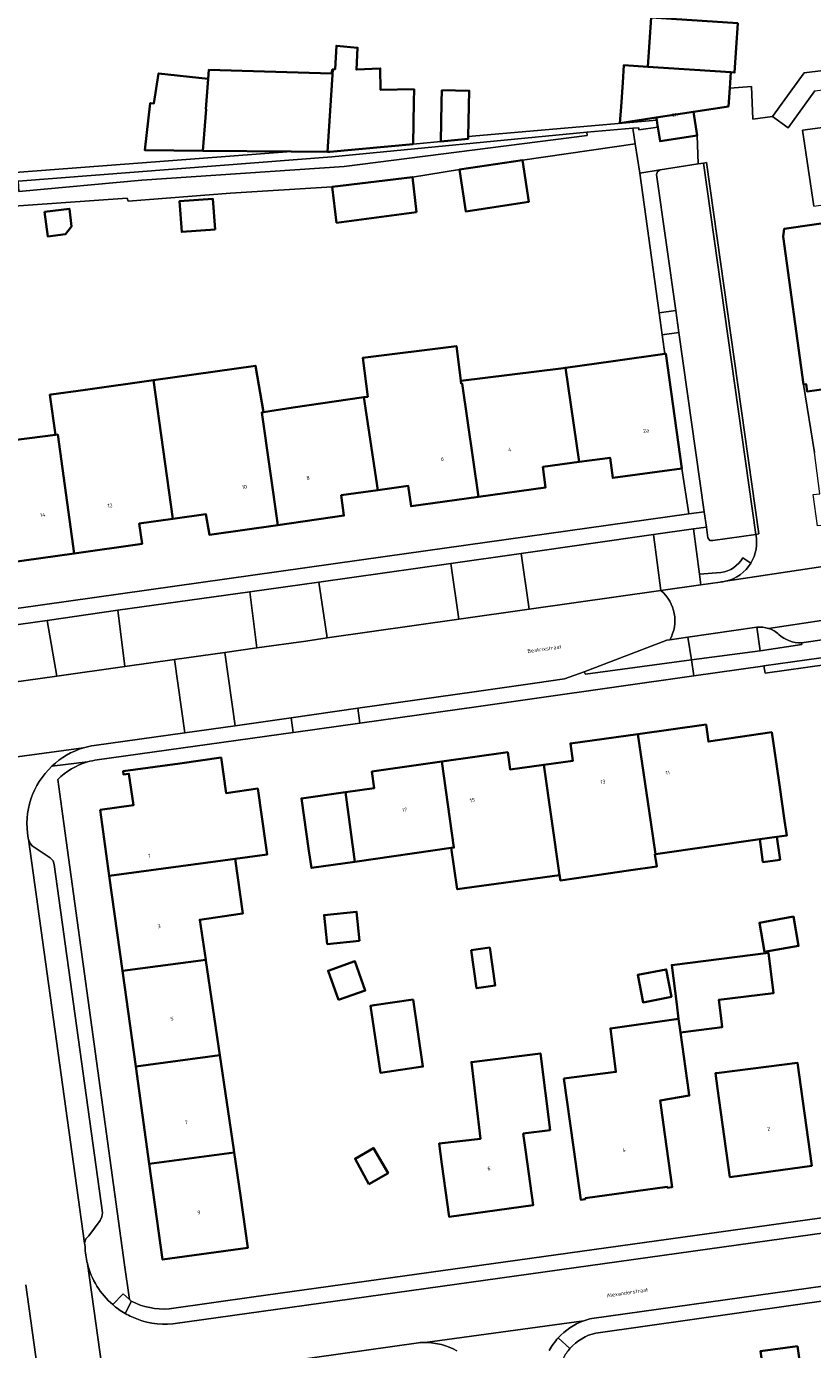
# Model space of a CAD drawing. Header units: metres. Extents: x 201541 to 204988, y 387833 to 394342.
# Tile 163 of 214: x 203410 to 203484, y 391866 to 391991. Entities that reach past the tile are written whole.
import ezdxf
from ezdxf.enums import TextEntityAlignment as Align

# ---------------------------------------------------------------- set-up
doc = ezdxf.new("R2010")
doc.units = ezdxf.units.M
doc.layers.get('Defpoints').update_dxf_attribs({"lineweight": 25})
for name, color, linetype, lineweight in [('B-WE-GR-BEPLANTING_CULTUUR_BODEMBEDEKKER-GV', 90, 'Continuous', 18), ('B-WE-GR-GROENVOORZIENING-GV', 80, 'Continuous', 18), ('B-WE-OG-BEBOUWING-GV', 7, 'Continuous', 35), ('B-WE-OG-BEBOUWING-T18', 10, 'Continuous', 18), ('B-WE-OG-TERREIN_CULTUURSCHEIDING-GV', 7, 'Continuous', 18), ('B-WE-OG-TERREIN_ERF-GV', 7, 'Continuous', 18), ('B-WE-VH-VERHARDING_ASFALT-GV', 252, 'Continuous', 18), ('B-WE-VH-VERHARDING_BETONSTRAATSTEEN-GV', 252, 'Continuous', 18), ('B-WE-VH-VERHARDING_HOUTSNIPPERS-GV', 252, 'Continuous', 18), ('B-WE-VH-VERHARDING_STRAATBAKSTEEN-GV', 252, 'Continuous', 18), ('B-WE-VH-VERHARDING_TEGEL-GV', 252, 'Continuous', 18)]:
    doc.layers.add(name, color=color, linetype=linetype, lineweight=lineweight)
doc.styles.add('NLCS-ISO-M200-T18', font='NLCS-ISO.ttf', dxfattribs={"height": 0.36})

msp = doc.modelspace()

# ---------------------------------------------------------------- linework, layer by layer
at = {"layer": 'B-WE-GR-BEPLANTING_CULTUUR_BODEMBEDEKKER-GV'}
for points in [[(203469.72, 391977.094), (203469.811, 391977.376), (203470.056, 391977.547), (203468.15, 391977.245), (203469.959, 391964.066), (203471.53, 391964.282)], [(203470.488, 391960.21), (203470.574, 391960.222), (203472.099, 391949.382), (203472.749, 391945.111), (203474.208, 391945.316), (203471.822, 391962.208), (203470.244, 391961.985)], [(203457.722, 391936.128), (203470.112, 391937.877), (203469.436, 391943.158), (203456.945, 391941.388)], [(203438.685, 391933.427), (203451.069, 391935.17), (203450.321, 391940.423), (203437.884, 391938.677)], [(203424.284, 391931.376), (203429.036, 391932.054), (203432.04, 391932.482), (203431.379, 391937.75), (203418.949, 391936.031), (203419.619, 391930.711)], [(203413.2, 391929.81), (203412.304, 391935.071), (203399.863, 391933.317), (203400.568, 391928.038)], [(203462.9, 391930.228), (203463.004, 391929.991), (203473.021, 391931.356), (203472.665, 391933.481), (203470.954, 391933.229), (203470.67, 391933.208)]]:
    msp.add_lwpolyline(points, close=True, dxfattribs=at)
for points in [[(203480.27, 391934.309, 0.1067036), (203479.159, 391934.418)], [(203481.237, 391933.752, 0.1066055), (203480.27, 391934.309)], [(203483.374, 391932.948, -0.1911531), (203481.237, 391933.752)]]:
    msp.add_lwpolyline(points, format="xyb", dxfattribs=at)
for points in [[(203479.159, 391934.418), (203479.483, 391932.208)], [(203479.483, 391932.208), (203483.402, 391932.803), (203483.374, 391932.948)]]:
    msp.add_lwpolyline(points, dxfattribs=at)
at = {"layer": 'B-WE-GR-GROENVOORZIENING-GV'}
msp.add_lwpolyline([(203435.285, 391979.266), (203400.974, 391976.661), (203381.405, 391975.24), (203381.463, 391974.742), (203400.357, 391975.781), (203408.961, 391976.444), (203409.552, 391976.49), (203439.109, 391978.769), (203463.143, 391981.087), (203467.47, 391981.492), (203468.032, 391981.523), (203468.053, 391981.307), (203469.831, 391981.577), (203469.806, 391981.729), (203469.725, 391982.224), (203451.977, 391980.679), (203451.973, 391980.482), (203451.664, 391980.452), (203449.396, 391980.235), (203446.768, 391979.983), (203438.932, 391979.233), (203438.71, 391979.235)], close=True, dxfattribs=at)
for points in [[(203477.851, 391940.966, -0.2245854), (203475.784, 391939.574)], [(203476.216, 391938.758, 0.2042783), (203478.601, 391940.466)], [(203475.722, 391938.683, 0.0330395), (203476.216, 391938.758)]]:
    msp.add_lwpolyline(points, format="xyb", dxfattribs=at)
for points in [[(203478.601, 391940.466), (203477.851, 391940.966)], [(203475.784, 391939.574), (203473.768, 391939.413)], [(203473.768, 391939.413), (203473.901, 391938.436), (203475.722, 391938.683)]]:
    msp.add_lwpolyline(points, dxfattribs=at)
at = {"layer": 'B-WE-OG-BEBOUWING-GV'}
for points in [[(203468.908, 391987.269), (203476.706, 391986.744), (203477.06, 391986.721), (203477.373, 391991.369), (203469.221, 391991.918)], [(203439.209, 391987.009), (203438.71, 391979.235), (203438.932, 391979.233), (203446.768, 391979.983), (203446.843, 391983.952), (203446.865, 391985.142), (203443.696, 391985.099), (203443.683, 391987.114), (203441.432, 391987.005), (203441.547, 391989.058), (203439.547, 391989.244), (203439.416, 391987.026)], [(203427.536, 391986.987), (203427.527, 391986.987), (203427.449, 391986.143), (203427.231, 391983.27), (203427.262, 391983.268), (203426.972, 391979.34), (203435.285, 391979.266), (203438.71, 391979.235), (203439.209, 391987.009), (203439.16, 391987.005), (203439.093, 391986.62)], [(203469.683, 391982.48), (203473.191, 391983.021), (203476.489, 391983.53), (203476.605, 391985.248), (203476.706, 391986.744), (203468.908, 391987.269), (203466.633, 391987.423), (203466.524, 391985.796), (203466.368, 391983.48), (203466.29, 391982.316), (203466.265, 391981.953)], [(203426.972, 391979.34), (203427.262, 391983.268), (203427.231, 391983.27), (203427.449, 391986.143), (203422.787, 391986.643), (203422.352, 391983.803), (203422, 391983.842), (203421.507, 391979.389)], [(203449.464, 391983.903), (203449.396, 391980.235), (203451.664, 391980.452), (203451.973, 391980.482), (203451.977, 391980.679), (203452.058, 391985.007), (203449.486, 391985.055)], [(203469.725, 391982.224), (203469.806, 391981.729), (203469.831, 391981.577), (203470.049, 391980.244), (203473.539, 391980.774), (203473.191, 391983.021), (203469.683, 391982.48)], [(203457.074, 391978.471), (203451.139, 391977.567), (203451.738, 391973.625), (203457.674, 391974.529)], [(203447.105, 391973.562), (203446.71, 391976.859), (203439.15, 391975.953), (203439.557, 391972.559)], [(203428.119, 391971.928), (203427.908, 391974.81), (203424.758, 391974.579), (203424.969, 391971.697)], [(203412.056, 391973.576), (203412.348, 391971.278), (203414.03, 391971.492), (203414.592, 391972.218), (203414.382, 391973.872)], [(203451.305, 391957.376), (203451.271, 391957.647), (203451.075, 391959.207), (203450.858, 391960.934), (203442.042, 391959.829), (203442.502, 391956.161), (203442.144, 391956.109), (203443.448, 391947.341), (203446.314, 391947.74), (203446.585, 391945.831), (203452.939, 391946.722), (203451.411, 391957.389)], [(203472.099, 391949.382), (203470.574, 391960.222), (203470.488, 391960.21), (203465.623, 391959.524), (203461.132, 391958.892), (203462.418, 391950.002), (203465.334, 391950.399), (203465.593, 391948.496)], [(203432.678, 391954.7), (203431.915, 391959.074), (203422.317, 391957.717), (203424.12, 391944.642), (203427.257, 391945.08), (203427.578, 391943.141), (203434.013, 391944.057), (203432.529, 391954.676)], [(203462.418, 391950.002), (203461.132, 391958.892), (203460.703, 391958.832), (203451.271, 391957.647), (203451.305, 391957.376), (203451.411, 391957.389), (203452.939, 391946.722), (203459.259, 391947.608), (203458.999, 391949.537)], [(203414.849, 391941.386), (203421.244, 391942.283), (203420.967, 391944.201), (203424.12, 391944.642), (203422.317, 391957.717), (203415.892, 391956.809), (203412.685, 391956.355), (203412.556, 391956.337), (203413.072, 391952.566), (203413.291, 391952.594)], [(203432.678, 391954.7), (203432.529, 391954.676), (203434.013, 391944.057), (203440.259, 391944.946), (203440.004, 391946.861), (203443.448, 391947.341), (203442.144, 391956.109), (203435.474, 391955.144)], [(203403.967, 391951.394), (203403.898, 391951.385), (203405.273, 391942.009), (203408.203, 391942.418), (203408.56, 391940.503), (203414.849, 391941.386), (203413.291, 391952.594), (203413.072, 391952.566)], [(203481.785, 391916.212), (203481.294, 391919.572), (203480.571, 391924.52), (203474.601, 391923.648), (203474.386, 391925.242), (203467.961, 391924.349), (203469.186, 391916.047), (203469.613, 391913.022), (203479.435, 391914.427), (203481.041, 391914.657), (203481.992, 391914.793)], [(203459.083, 391921.451), (203460.579, 391911.045), (203460.649, 391910.556), (203463.252, 391910.928), (203467.057, 391911.473), (203469.727, 391911.855), (203469.561, 391913.015), (203469.613, 391913.022), (203469.186, 391916.047), (203467.961, 391924.349), (203461.599, 391923.464), (203461.826, 391921.832)], [(203417.274, 391917.197), (203418.137, 391910.989), (203430.02, 391912.592), (203433.034, 391912.999), (203432.907, 391913.879), (203432.135, 391919.215), (203429.151, 391918.783), (203428.686, 391922.125), (203424.809, 391921.586), (203419.443, 391920.84), (203419.484, 391920.543), (203419.999, 391920.615), (203420.413, 391917.638)], [(203449.491, 391921.748), (203450.621, 391913.645), (203450.371, 391913.609), (203450.927, 391909.716), (203460.579, 391911.045), (203459.083, 391921.451), (203455.914, 391921.01), (203455.69, 391922.63)], [(203449.491, 391921.748), (203442.898, 391920.81), (203443.12, 391919.255), (203440.417, 391918.87), (203441.296, 391912.312), (203450.371, 391913.609), (203450.621, 391913.645)], [(203436.959, 391913.328), (203437.187, 391911.725), (203441.296, 391912.312), (203440.417, 391918.87), (203436.254, 391918.278)], [(203479.435, 391914.427), (203479.743, 391912.274), (203481.35, 391912.504), (203481.041, 391914.657)], [(203419.384, 391902.024), (203427.235, 391903.054), (203426.675, 391906.84), (203430.479, 391907.403), (203430.743, 391907.442), (203430.02, 391912.592), (203418.137, 391910.989)], [(203441.723, 391904.864), (203441.448, 391907.605), (203438.391, 391907.29), (203438.678, 391904.541)], [(203479.9, 391903.806), (203483.104, 391904.381), (203482.609, 391907.141), (203479.405, 391906.567)], [(203452.246, 391903.972), (203452.751, 391900.392), (203454.507, 391900.64), (203454.003, 391904.219)], [(203471.785, 391897.49), (203471.963, 391896.211), (203474.923, 391896.581), (203475.896, 391896.703), (203475.756, 391897.819), (203475.573, 391899.285), (203480.741, 391899.93), (203480.269, 391903.709), (203471.15, 391902.57), (203471.61, 391898.893)], [(203427.235, 391903.054), (203419.384, 391902.024), (203420.637, 391893.016), (203428.564, 391894.077), (203427.242, 391903.008)], [(203439.737, 391899.278), (203442.258, 391900.164), (203441.299, 391902.925), (203438.766, 391902.042)], [(203471.134, 391899.567), (203470.629, 391902.159), (203467.939, 391901.635), (203468.444, 391899.043)], [(203446.779, 391899.312), (203443.094, 391898.775), (203442.775, 391898.728), (203443.696, 391892.414), (203447.698, 391892.996)], [(203460.974, 391891.887), (203461.875, 391885.409), (203462.567, 391880.439), (203463.008, 391880.5), (203462.997, 391880.579), (203470.717, 391881.654), (203470.728, 391881.575), (203471.194, 391881.64), (203470.505, 391886.591), (203470.058, 391889.8), (203472.802, 391890.261), (203472.754, 391890.544), (203471.963, 391896.211), (203471.785, 391897.49), (203471.578, 391897.461), (203465.372, 391896.603), (203465.883, 391892.499)], [(203428.564, 391894.077), (203420.637, 391893.016), (203421.915, 391883.827), (203429.921, 391884.911), (203429.886, 391885.149)], [(203457.156, 391886.689), (203459.684, 391887.006), (203458.774, 391894.242), (203452.267, 391893.424), (203452.721, 391889.63), (203453.131, 391886.2), (203449.226, 391885.745), (203449.49, 391883.802), (203450.164, 391878.848), (203458.075, 391879.923), (203457.397, 391884.916)], [(203475.934, 391887.524), (203476.623, 391882.58), (203484.346, 391883.656), (203483.656, 391888.608), (203482.996, 391893.348), (203475.603, 391892.418), (203475.258, 391892.375), (203475.458, 391890.939)], [(203421.915, 391883.827), (203423.17, 391874.803), (203431.197, 391875.897), (203430.522, 391880.851), (203429.921, 391884.911)], [(203442.611, 391881.918), (203444.416, 391882.953), (203443.058, 391885.32), (203441.303, 391884.313)], [(203483.009, 391866.639), (203479.52, 391866.168), (203479.734, 391864.583), (203479.875, 391863.537), (203480.397, 391863.608), (203483.363, 391864.008)]]:
    msp.add_lwpolyline(points, close=True, dxfattribs=at)
msp.add_lwpolyline([(203487.38, 391972.813), (203481.743, 391971.999), (203481.649, 391971.276), (203483.564, 391957.317), (203483.805, 391957.35), (203483.902, 391956.654), (203504.897, 391959.573)], dxfattribs=at)
at = {"layer": 'B-WE-OG-TERREIN_CULTUURSCHEIDING-GV'}
msp.add_lwpolyline([(203463.143, 391981.087), (203439.109, 391978.769), (203409.552, 391976.49), (203409.63, 391975.498), (203421.201, 391976.569), (203440.285, 391977.858), (203463.17, 391980.784)], close=True, dxfattribs=at)
at = {"layer": 'B-WE-OG-TERREIN_ERF-GV'}
for points in [[(203477.373, 391991.369), (203477.06, 391986.721), (203476.706, 391986.744), (203476.605, 391985.248), (203478.654, 391985.4), (203478.779, 391982.312), (203480.644, 391982.572), (203483.637, 391986.693), (203495.635, 391988.174), (203499.287, 391988.617), (203503.417, 391989.217), (203505.049, 391989.32), (203505.049, 391990.108), (203514.808, 391990.758), (203514.957, 391998.053)], [(203400.974, 391976.661), (203435.285, 391979.266), (203426.972, 391979.34), (203421.507, 391979.389), (203422, 391983.842), (203422.352, 391983.803), (203422.787, 391986.643), (203427.449, 391986.143), (203427.527, 391986.987), (203427.536, 391986.987), (203439.093, 391986.62), (203439.16, 391987.005), (203439.209, 391987.009), (203439.416, 391987.026), (203439.547, 391989.244), (203441.547, 391989.058), (203441.432, 391987.005), (203443.683, 391987.114), (203443.696, 391985.099), (203446.865, 391985.142), (203446.843, 391983.952), (203446.768, 391979.983), (203449.396, 391980.235), (203449.464, 391983.903), (203449.486, 391985.055), (203452.058, 391985.007), (203451.977, 391980.679), (203469.725, 391982.224), (203469.683, 391982.48), (203466.265, 391981.953), (203466.29, 391982.316), (203466.368, 391983.48), (203466.524, 391985.796), (203466.633, 391987.423), (203468.908, 391987.269), (203469.221, 391991.918)], [(203403.967, 391951.394), (203413.072, 391952.566), (203412.556, 391956.337), (203412.685, 391956.355), (203415.892, 391956.809), (203422.317, 391957.717), (203431.915, 391959.074), (203432.678, 391954.7), (203435.474, 391955.144), (203442.144, 391956.109), (203442.502, 391956.161), (203442.042, 391959.829), (203450.858, 391960.934), (203451.075, 391959.207), (203451.271, 391957.647), (203460.703, 391958.832), (203461.132, 391958.892), (203465.623, 391959.524), (203470.488, 391960.21), (203470.244, 391961.985), (203469.959, 391964.066), (203468.15, 391977.245), (203467.709, 391980), (203457.074, 391978.471), (203457.674, 391974.529), (203451.738, 391973.625), (203451.139, 391977.567), (203446.71, 391976.859), (203447.105, 391973.562), (203439.557, 391972.559), (203439.15, 391975.953), (203429.581, 391975.359), (203419.912, 391974.586), (203419.833, 391974.88), (203400.71, 391973.532)], [(203399.364, 391934.779), (203444.132, 391941.09), (203472.749, 391945.111), (203472.099, 391949.382), (203465.593, 391948.496), (203465.334, 391950.399), (203462.418, 391950.002), (203458.999, 391949.537), (203459.259, 391947.608), (203452.939, 391946.722), (203446.585, 391945.831), (203446.314, 391947.74), (203443.448, 391947.341), (203440.004, 391946.861), (203440.259, 391944.946), (203434.013, 391944.057), (203427.578, 391943.141), (203427.257, 391945.08), (203424.12, 391944.642), (203420.967, 391944.201), (203421.244, 391942.283), (203414.849, 391941.386), (203408.56, 391940.503)], [(203501.191, 391932.934), (203492.911, 391931.902), (203491.577, 391931.717), (203479.952, 391930.101), (203479.826, 391930.773), (203479.689, 391930.754), (203473.235, 391929.84), (203458.433, 391927.744), (203452.929, 391926.964), (203441.768, 391925.383), (203435.739, 391924.53), (203435.476, 391924.493), (203417.009, 391921.923)], [(203413.284, 391920.071), (203413.877, 391915.907), (203419.594, 391874.31), (203420.045, 391871.034), (203420.221, 391870.871)], [(203423.779, 391870.159), (203431.78, 391871.275), (203487.548, 391879.053), (203487.44, 391879.805), (203491.327, 391880.281), (203491.278, 391880.597), (203491.584, 391880.645), (203491.634, 391880.328), (203493.7, 391880.617), (203493.656, 391880.933), (203493.97, 391880.977), (203494.013, 391880.66), (203496.086, 391880.963), (203496.044, 391881.28), (203496.356, 391881.32), (203496.398, 391881.003), (203498.461, 391881.306), (203498.42, 391881.623), (203498.741, 391881.664), (203498.782, 391881.346)], [(203486.589, 391871.057), (203463.997, 391867.879)]]:
    msp.add_lwpolyline(points, dxfattribs=at)
for points in [[(203428.119, 391971.928), (203424.969, 391971.697), (203424.758, 391974.579), (203427.908, 391974.81)], [(203412.056, 391973.576), (203414.382, 391973.872), (203414.592, 391972.218), (203414.03, 391971.492), (203412.348, 391971.278)], [(203467.961, 391924.349), (203474.386, 391925.242), (203474.601, 391923.648), (203480.571, 391924.52), (203481.294, 391919.572), (203481.785, 391916.212), (203481.992, 391914.793), (203481.041, 391914.657), (203481.35, 391912.504), (203479.743, 391912.274), (203479.435, 391914.427), (203469.613, 391913.022), (203469.561, 391913.015), (203469.727, 391911.855), (203467.057, 391911.473), (203463.252, 391910.928), (203460.649, 391910.556), (203460.579, 391911.045), (203450.927, 391909.716), (203450.371, 391913.609), (203441.296, 391912.312), (203437.187, 391911.725), (203436.959, 391913.328), (203436.254, 391918.278), (203440.417, 391918.87), (203443.12, 391919.255), (203442.898, 391920.81), (203449.491, 391921.748), (203455.69, 391922.63), (203455.914, 391921.01), (203459.083, 391921.451), (203461.826, 391921.832), (203461.599, 391923.464)], [(203427.242, 391903.008), (203428.564, 391894.077), (203429.886, 391885.149), (203429.921, 391884.911), (203430.522, 391880.851), (203431.197, 391875.897), (203423.17, 391874.803), (203421.915, 391883.827), (203420.637, 391893.016), (203419.384, 391902.024), (203418.137, 391910.989), (203417.274, 391917.197), (203420.413, 391917.638), (203419.999, 391920.615), (203419.484, 391920.543), (203419.443, 391920.84), (203424.809, 391921.586), (203428.686, 391922.125), (203429.151, 391918.783), (203432.135, 391919.215), (203432.907, 391913.879), (203433.034, 391912.999), (203430.02, 391912.592), (203430.743, 391907.442), (203430.479, 391907.403), (203426.675, 391906.84), (203427.235, 391903.054)], [(203441.723, 391904.864), (203438.678, 391904.541), (203438.391, 391907.29), (203441.448, 391907.605)], [(203479.9, 391903.806), (203479.405, 391906.567), (203482.609, 391907.141), (203483.104, 391904.381)], [(203454.507, 391900.64), (203452.751, 391900.392), (203452.246, 391903.972), (203454.003, 391904.219)], [(203471.61, 391898.893), (203471.15, 391902.57), (203480.269, 391903.709), (203480.741, 391899.93), (203475.573, 391899.285), (203475.756, 391897.819), (203475.896, 391896.703), (203474.923, 391896.581), (203471.963, 391896.211), (203472.754, 391890.544), (203472.802, 391890.261), (203470.058, 391889.8), (203470.505, 391886.591), (203471.194, 391881.64), (203470.728, 391881.575), (203470.717, 391881.654), (203462.997, 391880.579), (203463.008, 391880.5), (203462.567, 391880.439), (203461.875, 391885.409), (203460.974, 391891.887), (203465.883, 391892.499), (203465.372, 391896.603), (203471.578, 391897.461), (203471.785, 391897.49)], [(203442.258, 391900.164), (203439.737, 391899.278), (203438.766, 391902.042), (203441.299, 391902.925)], [(203471.134, 391899.567), (203468.444, 391899.043), (203467.939, 391901.635), (203470.629, 391902.159)], [(203443.094, 391898.775), (203446.779, 391899.312), (203447.698, 391892.996), (203443.696, 391892.414), (203442.775, 391898.728)], [(203452.267, 391893.424), (203458.774, 391894.242), (203459.684, 391887.006), (203457.156, 391886.689), (203457.397, 391884.916), (203458.075, 391879.923), (203450.164, 391878.848), (203449.49, 391883.802), (203449.226, 391885.745), (203453.131, 391886.2), (203452.721, 391889.63)], [(203475.258, 391892.375), (203475.603, 391892.418), (203482.996, 391893.348), (203483.656, 391888.608), (203484.346, 391883.656), (203476.623, 391882.58), (203475.934, 391887.524), (203475.458, 391890.939)], [(203441.303, 391884.313), (203443.058, 391885.32), (203444.416, 391882.953), (203442.611, 391881.918)], [(203479.52, 391866.168), (203483.009, 391866.639), (203483.363, 391864.008), (203480.397, 391863.608), (203479.875, 391863.537), (203479.734, 391864.583)]]:
    msp.add_lwpolyline(points, close=True, dxfattribs=at)
for points in [[(203416.101, 391921.728, 0.1254287), (203413.284, 391920.071)], [(203417.009, 391921.923, 0.0348971), (203416.101, 391921.728)], [(203420.221, 391870.871, 0.1361374), (203423.779, 391870.159)], [(203463.997, 391867.879, 0.1570317), (203461.557, 391866.416)], [(203461.557, 391866.416, 0.0594076), (203460.94, 391865.516)]]:
    msp.add_lwpolyline(points, format="xyb", dxfattribs=at)
at = {"layer": 'B-WE-VH-VERHARDING_ASFALT-GV'}
for points in [[(203470.112, 391937.877), (203457.722, 391936.128), (203451.069, 391935.17), (203438.685, 391933.427), (203436.662, 391933.109), (203432.04, 391932.482), (203429.036, 391932.054), (203430.003, 391925.14)], [(203430.003, 391925.14), (203435.283, 391925.879), (203441.568, 391926.778), (203452.762, 391928.379), (203458.253, 391929.164), (203461.034, 391929.562), (203462.9, 391930.228), (203470.67, 391933.208), (203470.954, 391933.229)], [(203416.721, 391923.282), (203425.25, 391924.475), (203424.284, 391931.376), (203419.619, 391930.711), (203413.2, 391929.81), (203400.568, 391928.038)], [(203398.784, 391920.746), (203415.714, 391923.052)], [(203415.714, 391923.052), (203398.784, 391920.746)], [(203415.859, 391876.035), (203415.813, 391876.364), (203410.523, 391914.446), (203410.515, 391914.491), (203410.51, 391914.538)], [(203508.657, 391880.603), (203491.376, 391878.139), (203424.142, 391868.737)], [(203463.629, 391869.247), (203496.588, 391873.877), (203508.911, 391875.59)], [(203418.632, 391856.214), (203416.084, 391874.43)], [(203416.084, 391874.43), (203418.632, 391856.214)], [(203410.272, 391872.417), (203412.446, 391856.796)], [(203412.446, 391856.796), (203410.272, 391872.417)], [(203447.908, 391866.99), (203462.854, 391869.029)], [(203462.854, 391869.029), (203447.908, 391866.99)], [(203425.464, 391863.885), (203447.291, 391866.962)]]:
    msp.add_lwpolyline(points, dxfattribs=at)
for points in [[(203470.954, 391933.229, 0.3674167), (203470.112, 391937.877)], [(203415.714, 391923.052, -0.0348929), (203416.721, 391923.282)], [(203412.738, 391921.329, -0.1162563), (203415.714, 391923.052)], [(203410.51, 391914.538, -0.2538387), (203412.738, 391921.329)], [(203416.084, 391874.43, -0.053932), (203415.859, 391876.035)], [(203418.47, 391870.552, -0.1538665), (203416.084, 391874.43)], [(203419.639, 391869.719, -0.0469713), (203418.47, 391870.552)], [(203420.27, 391869.393, -0.0220365), (203419.639, 391869.719)], [(203424.142, 391868.737, -0.1318679), (203420.27, 391869.393)], [(203460.447, 391867.421, -0.1236876), (203462.854, 391869.029)], [(203462.854, 391869.029, -0.0334429), (203463.629, 391869.247)], [(203459.607, 391866.225, -0.0618834), (203460.447, 391867.421)], [(203447.291, 391866.962, -0.0256594), (203447.908, 391866.99)], [(203447.908, 391866.99, -0.1269429), (203450.881, 391866.205)]]:
    msp.add_lwpolyline(points, format="xyb", dxfattribs=at)
at = {"layer": 'B-WE-VH-VERHARDING_BETONSTRAATSTEEN-GV'}
for points in [[(203474.15, 391978.192), (203479.064, 391943.178), (203479.349, 391943.218), (203474.435, 391978.232)], [(203471.53, 391964.282), (203469.959, 391964.066), (203470.244, 391961.985), (203471.822, 391962.208)], [(203430.003, 391925.14), (203429.036, 391932.054), (203424.284, 391931.376), (203425.25, 391924.475)], [(203435.283, 391925.879), (203435.476, 391924.493), (203435.739, 391924.53), (203441.768, 391925.383), (203441.568, 391926.778)], [(203416.221, 391877.046), (203417.297, 391878.495), (203417.451, 391878.837), (203417.515, 391879.207), (203412.943, 391912.038), (203412.843, 391912.412), (203412.576, 391912.692), (203410.884, 391913.824), (203410.649, 391914.103), (203410.523, 391914.446), (203415.813, 391876.364), (203415.933, 391876.755)]]:
    msp.add_lwpolyline(points, close=True, dxfattribs=at)
for points in [[(203419.639, 391869.719), (203420.1, 391870.631), (203420.221, 391870.871), (203420.045, 391871.034), (203419.446, 391871.585), (203418.47, 391870.552)], [(203461.557, 391866.416), (203460.447, 391867.421)]]:
    msp.add_lwpolyline(points, dxfattribs=at)
for points in [[(203418.47, 391870.552, 0.0469713), (203419.639, 391869.719)], [(203460.447, 391867.421, 0.0618834), (203459.607, 391866.225)], [(203460.94, 391865.516, -0.0594076), (203461.557, 391866.416)]]:
    msp.add_lwpolyline(points, format="xyb", dxfattribs=at)
at = {"layer": 'B-WE-VH-VERHARDING_HOUTSNIPPERS-GV'}
msp.add_lwpolyline([(203489.291, 391932.113), (203479.826, 391930.773), (203479.952, 391930.101), (203491.577, 391931.717), (203491.475, 391932.427)], close=True, dxfattribs=at)
at = {"layer": 'B-WE-VH-VERHARDING_STRAATBAKSTEEN-GV'}
for points in [[(203499.287, 391988.617), (203495.635, 391988.174), (203483.637, 391986.693), (203480.644, 391982.572), (203482.101, 391981.514), (203484.634, 391985.002), (203499.506, 391986.838)], [(203490.426, 391974.975), (203489.488, 391981.288), (203489.777, 391981.33), (203489.66, 391982.121), (203483.465, 391981.279), (203484.528, 391974.123)], [(203470.056, 391977.547), (203473.643, 391978.116), (203473.539, 391980.774), (203470.049, 391980.244), (203469.831, 391981.577), (203468.053, 391981.307), (203468.032, 391981.523), (203467.47, 391981.492), (203467.709, 391980), (203468.15, 391977.245)], [(203471.822, 391962.208), (203474.208, 391945.316), (203474.413, 391943.863), (203474.556, 391942.856), (203474.741, 391942.611), (203475.006, 391942.592), (203479.064, 391943.178), (203474.15, 391978.192), (203473.643, 391978.116), (203470.056, 391977.547), (203469.811, 391977.376), (203469.72, 391977.094), (203471.53, 391964.282)], [(203472.665, 391933.481), (203473.021, 391931.356), (203479.483, 391932.208), (203479.159, 391934.418)]]:
    msp.add_lwpolyline(points, close=True, dxfattribs=at)
for points in [[(203484.634, 391985.002), (203482.101, 391981.514), (203480.644, 391982.572), (203478.779, 391982.312), (203478.654, 391985.4), (203476.605, 391985.248), (203476.489, 391983.53), (203473.191, 391983.021), (203473.539, 391980.774), (203473.643, 391978.116), (203474.15, 391978.192), (203474.435, 391978.232), (203479.349, 391943.218), (203479.064, 391943.178)], [(203484.528, 391974.123), (203483.465, 391981.279), (203489.66, 391982.121)], [(203476.216, 391938.758), (203486.007, 391940.24), (203485.502, 391944.052), (203484.867, 391943.968), (203484.476, 391946.922), (203485.111, 391947.006), (203484.595, 391950.896), (203483.564, 391957.317), (203481.649, 391971.276), (203481.743, 391971.999)], [(203481.743, 391971.999), (203487.38, 391972.813)], [(203504.897, 391959.573), (203483.902, 391956.654), (203483.805, 391957.35), (203483.564, 391957.317), (203484.595, 391950.896)], [(203533.615, 391947.552), (203530.956, 391946.743), (203528.434, 391946.13), (203524.66, 391945.3), (203521.301, 391944.676), (203521.235, 391944.663), (203510.942, 391943.275), (203501.763, 391942.009), (203486.062, 391939.844), (203486.007, 391940.24), (203476.216, 391938.758)], [(203479.064, 391943.178), (203475.006, 391942.592), (203474.741, 391942.611), (203474.556, 391942.856), (203474.413, 391943.863), (203473.188, 391943.69), (203473.768, 391939.413), (203475.784, 391939.574)], [(203477.851, 391940.966), (203478.601, 391940.466)], [(203475.722, 391938.683), (203473.901, 391938.436), (203470.112, 391937.877)], [(203498.577, 391937.076), (203480.27, 391934.309)], [(203480.27, 391934.309), (203498.577, 391937.076)], [(203483.374, 391932.948), (203488.351, 391933.672), (203495.32, 391934.641)], [(203470.954, 391933.229), (203472.665, 391933.481), (203479.159, 391934.418)]]:
    msp.add_lwpolyline(points, dxfattribs=at)
for points in [[(203478.601, 391940.466, 0.1906181), (203479.064, 391943.178)], [(203479.064, 391943.178, -0.1906181), (203478.601, 391940.466)], [(203475.784, 391939.574, 0.2245854), (203477.851, 391940.966)], [(203478.601, 391940.466, -0.2042783), (203476.216, 391938.758)], [(203476.216, 391938.758, -0.0330395), (203475.722, 391938.683)], [(203470.112, 391937.877, -0.3674167), (203470.954, 391933.229)], [(203479.159, 391934.418, -0.1067036), (203480.27, 391934.309)], [(203480.27, 391934.309, -0.1066055), (203481.237, 391933.752)], [(203481.237, 391933.752, 0.1911531), (203483.374, 391932.948)]]:
    msp.add_lwpolyline(points, format="xyb", dxfattribs=at)
at = {"layer": 'B-WE-VH-VERHARDING_TEGEL-GV'}
for points in [[(203451.139, 391977.567), (203457.074, 391978.471), (203467.709, 391980), (203467.47, 391981.492), (203463.143, 391981.087), (203463.17, 391980.784), (203440.285, 391977.858), (203421.201, 391976.569), (203409.63, 391975.498), (203409.552, 391976.49), (203408.961, 391976.444), (203409.002, 391975.496), (203405.845, 391975.232), (203383.425, 391974.247), (203383.488, 391972.797), (203383.92, 391972.564), (203386.333, 391972.571), (203389.569, 391973.07), (203400.71, 391973.532), (203419.833, 391974.88), (203419.912, 391974.586), (203429.581, 391975.359), (203439.15, 391975.953), (203446.71, 391976.859)], [(203473.901, 391938.436), (203473.768, 391939.413), (203473.188, 391943.69), (203469.436, 391943.158), (203470.112, 391937.877)], [(203451.069, 391935.17), (203457.722, 391936.128), (203456.945, 391941.388), (203450.321, 391940.423)], [(203432.04, 391932.482), (203436.662, 391933.109), (203438.685, 391933.427), (203437.884, 391938.677), (203431.379, 391937.75)], [(203413.2, 391929.81), (203419.619, 391930.711), (203418.949, 391936.031), (203412.304, 391935.071)], [(203473.021, 391931.356), (203463.004, 391929.991), (203462.9, 391930.228), (203461.034, 391929.562), (203458.253, 391929.164), (203452.762, 391928.379), (203441.568, 391926.778), (203441.768, 391925.383), (203452.929, 391926.964), (203458.433, 391927.744), (203473.235, 391929.84)]]:
    msp.add_lwpolyline(points, close=True, dxfattribs=at)
for points in [[(203399.863, 391933.317), (203412.304, 391935.071), (203418.949, 391936.031), (203431.379, 391937.75), (203437.884, 391938.677), (203450.321, 391940.423), (203456.945, 391941.388), (203469.436, 391943.158), (203473.188, 391943.69), (203474.413, 391943.863), (203474.208, 391945.316), (203472.749, 391945.111), (203444.132, 391941.09), (203399.364, 391934.779)], [(203500.033, 391937.362), (203500.341, 391935.219), (203495.9, 391934.593), (203495.32, 391934.641), (203488.351, 391933.672), (203483.374, 391932.948), (203483.402, 391932.803), (203479.483, 391932.208), (203473.021, 391931.356), (203473.235, 391929.84), (203479.689, 391930.754), (203479.826, 391930.773), (203489.291, 391932.113), (203491.475, 391932.427), (203492.808, 391932.618), (203498.77, 391933.475)], [(203435.283, 391925.879), (203430.003, 391925.14), (203425.25, 391924.475), (203416.721, 391923.282)], [(203417.009, 391921.923), (203435.476, 391924.493), (203435.283, 391925.879)], [(203416.101, 391921.728), (203412.738, 391921.329)], [(203412.738, 391921.329), (203416.101, 391921.728)], [(203418.47, 391870.552), (203419.446, 391871.585), (203420.045, 391871.034), (203419.594, 391874.31), (203413.877, 391915.907), (203413.284, 391920.071)], [(203410.51, 391914.538), (203410.515, 391914.491), (203410.523, 391914.446), (203410.649, 391914.103), (203410.884, 391913.824), (203412.576, 391912.692), (203412.843, 391912.412), (203412.943, 391912.038)], [(203412.943, 391912.038), (203417.515, 391879.207), (203417.451, 391878.837), (203417.297, 391878.495), (203416.221, 391877.046), (203415.933, 391876.755), (203415.813, 391876.364), (203415.859, 391876.035)], [(203507.835, 391881.883), (203491.39, 391879.589), (203487.548, 391879.053), (203431.78, 391871.275), (203423.779, 391870.159)], [(203424.142, 391868.737), (203491.376, 391878.139), (203508.657, 391880.603)], [(203508.911, 391875.59), (203496.588, 391873.877), (203463.629, 391869.247)], [(203463.997, 391867.879), (203486.589, 391871.057), (203486.999, 391871.115), (203487.799, 391871.179), (203488.087, 391871.22), (203495.878, 391872.327), (203497.296, 391872.527), (203510.151, 391874.331), (203510.221, 391873.822)], [(203420.221, 391870.871), (203420.1, 391870.631), (203419.639, 391869.719)], [(203460.447, 391867.421), (203461.557, 391866.416)], [(203447.291, 391866.962), (203425.464, 391863.885)]]:
    msp.add_lwpolyline(points, dxfattribs=at)
for points in [[(203416.721, 391923.282, 0.0348929), (203415.714, 391923.052)], [(203415.714, 391923.052, 0.1162563), (203412.738, 391921.329)], [(203412.738, 391921.329, 0.2538387), (203410.51, 391914.538)], [(203413.284, 391920.071, -0.1254287), (203416.101, 391921.728)], [(203416.101, 391921.728, -0.0348971), (203417.009, 391921.923)], [(203415.859, 391876.035, 0.053932), (203416.084, 391874.43)], [(203416.084, 391874.43, 0.1538665), (203418.47, 391870.552)], [(203423.779, 391870.159, -0.1361374), (203420.221, 391870.871)], [(203419.639, 391869.719, 0.0220365), (203420.27, 391869.393)], [(203420.27, 391869.393, 0.1318679), (203424.142, 391868.737)], [(203462.854, 391869.029, 0.1236876), (203460.447, 391867.421)], [(203463.629, 391869.247, 0.0334429), (203462.854, 391869.029)], [(203461.557, 391866.416, -0.1570317), (203463.997, 391867.879)], [(203447.908, 391866.99, 0.0256594), (203447.291, 391866.962)], [(203450.881, 391866.205, 0.1269429), (203447.908, 391866.99)]]:
    msp.add_lwpolyline(points, format="xyb", dxfattribs=at)

# ---------------------------------------------------------------- texts
at = {"layer": 'B-WE-OG-BEBOUWING-T18', "style": 'NLCS-ISO-M200-T18'}
for s, rotation, p in [('2h', 8.6, (203471.45, 391982.732)), ('2a', 7.7, (203468.724, 391952.959)), ('4', 7.9, (203455.883, 391951.174)), ('6', 7.9, (203449.539, 391950.284)), ('8', 8.1, (203436.873, 391948.504)), ('10', 8.1, (203430.879, 391947.651)), ('12', 7.9, (203418.213, 391945.897)), ('14', 7.9, (203411.871, 391945.007)), ('11', 7.9, (203470.765, 391920.7)), ('13', 7.9, (203464.652, 391919.85)), ('15', 8.1, (203452.359, 391918.116)), ('17', 8.1, (203445.963, 391917.206)), ('1', 7.9, (203421.912, 391912.882)), ('3', 7.9, (203422.837, 391906.232)), ('5', 7.9, (203424.051, 391897.506)), ('7', 7.9, (203425.412, 391887.723)), ('2', 7.9, (203480.28, 391887.128)), ('4', 7.9, (203466.653, 391885.127)), ('6', 7.7, (203453.921, 391883.395)), ('9', 7.9, (203426.591, 391879.245))]:
    msp.add_text(s, height=0.36, rotation=rotation, dxfattribs=at).set_placement(p, align=Align.MIDDLE)
at = {"layer": 'Defpoints', "color": 250, "style": 'NLCS-ISO-M200-T18'}
for s, rotation, p in [('Beatrixstraat', 7.8, (203459.152, 391932.385)), ('Alexanderstraat', 8.1, (203466.962, 391871.697))]:
    msp.add_text(s, height=0.36, rotation=rotation, dxfattribs=at).set_placement(p, align=Align.MIDDLE)

doc.saveas('drawing.dxf')
